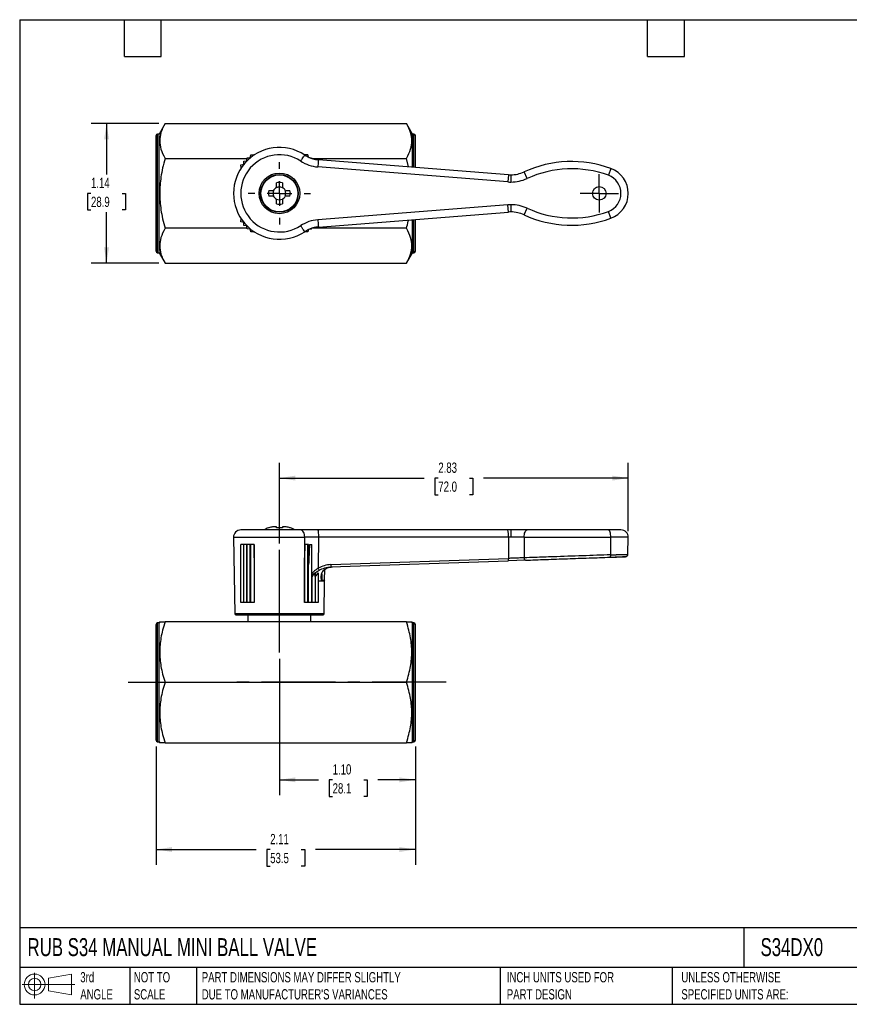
# Model space of a CAD drawing. Header units: inches. Extents: x 0.2 to 10.8, y 0.2 to 8.2.
# Tile 1 of 3: x 0.2 to 7, y 0.2 to 8.2. Entities that reach past the tile are written whole.
import ezdxf

# ---------------------------------------------------------------- set-up
doc = ezdxf.new("R2010")
doc.units = ezdxf.units.IN
doc.header["$MEASUREMENT"] = 0
doc.linetypes.add('SLD-Center', pattern=[0.75, 0.6, -0.05, 0.05, -0.05])
doc.linetypes.add('SLD-Solid', pattern=[0])
doc.layers.add('CENTER', color=40, linetype='SLD-Center')
doc.layers.add('SLD-DEFPOINTS', color=7, linetype='Continuous')
doc.layers.add('DIMENSIONS', color=140, linetype='SLD-Solid', lineweight=25)
doc.layers.add('TEXT', color=140, linetype='SLD-Solid', lineweight=25)
doc.styles.add('SLDTEXTSTYLE0', font='TXT', dxfattribs={"width": 0.7})
doc.dimstyles.new('SLDDIMSTYLE0', dxfattribs={"dimtxt": 0.084961, "dimasz": 0.13, "dimexe": 0, "dimexo": 0.0625, "dimgap": 0.02124, "dimtad": 0, "dimtih": 1, "dimtoh": 1, "dimrnd": 1e-09, "dimzin": 12, "dimdsep": 46, "dimtxsty": 'SLDTEXTSTYLE0', "dimsah": 1, "dimcen": 0.09, "dimadec": 0, "dimazin": 3, "dimtfac": 1, "dimtofl": 0, "dimtmove": 0, "dimatfit": 3, "dimfxl": 0, "dimfrac": 2, "dimtolj": 1, "dimtzin": 12, "dimarcsym": 0})
doc.dimstyles.new('SLDDIMSTYLE1', dxfattribs={"dimtxt": 0.084961, "dimasz": 0.13, "dimexe": 0, "dimexo": 0.0625, "dimgap": 0.02124, "dimtad": 0, "dimtih": 1, "dimtoh": 1, "dimrnd": 1e-09, "dimzin": 4, "dimdsep": 46, "dimtxsty": 'SLDTEXTSTYLE0', "dimsah": 1, "dimcen": 0.09, "dimadec": 0, "dimazin": 1, "dimtfac": 1, "dimtofl": 0, "dimtmove": 0, "dimatfit": 3, "dimfxl": 0, "dimfrac": 2, "dimtolj": 1, "dimtzin": 12, "dimarcsym": 0})

# ---------------------------------------------------------------- blocks, each defined once
blk = doc.blocks.new('Block11')
at = {"color": 7, "linetype": 'SLD-Solid', "lineweight": 18}
for p, q in [((0.1019, 0.2091), (0.1019, 0)), ((0.2157, 0.1641), (0.4006, 0.1981)), ((0.2157, 0.0628), (0.2157, 0.1641)), ((0.4006, 0.1981), (0.4006, 0.0288)), ((0, 0.1135), (0.4281, 0.1135)), ((0.2157, 0.0628), (0.4006, 0.0288))]:
    blk.add_line(p, q, dxfattribs=at)
for radius in [0.0846, 0.0506]:
    blk.add_circle((0.1019, 0.1135), radius, dxfattribs=at)
blk = doc.blocks.new('Block12')
at = {"layer": 'SLD-DEFPOINTS'}
blk.add_blockref('Block11', (0, 0), dxfattribs=at)
blk = doc.blocks.new('_D')
at = {"layer": 'DIMENSIONS'}
for p, q in [((1.3579, 2.3457), (1.3579, 1.3829)), ((3.4642, 2.3457), (3.4642, 1.3829)), ((1.3579, 1.5079), (2.1697, 1.5079)), ((2.2849, 1.5079), (2.2563, 1.5079)), ((2.2563, 1.5079), (2.2563, 1.3728)), ((2.5373, 1.5079), (2.5659, 1.5079)), ((2.5659, 1.5079), (2.5659, 1.3728)), ((3.4642, 1.5079), (2.6524, 1.5079)), ((2.2563, 1.3728), (2.2849, 1.3728)), ((2.5659, 1.3728), (2.5373, 1.3728))]:
    blk.add_line(p, q, dxfattribs=at)
for points in [[(1.3579, 1.5079), (1.4879, 1.4879), (1.4879, 1.5279)], [(3.4642, 1.5079), (3.3342, 1.5279), (3.3342, 1.4879)]]:
    blk.add_solid(points, dxfattribs=at)
at = {"layer": 'DIMENSIONS', "char_height": 0.08333, "attachment_point": 1, "style": 'SLDTEXTSTYLE0'}
for s, insert in [('2.11', (2.2849, 1.6343)), ('53.5', (2.2849, 1.4802))]:
    blk.add_mtext(s, dxfattribs=dict(at, insert=insert))
blk = doc.blocks.new('_D_1')
at = {"layer": 'DIMENSIONS'}
for p, q in [((2.3599, 3.0583), (2.3599, 1.9489)), ((3.4642, 2.3457), (3.4642, 1.9489)), ((2.3599, 2.0739), (2.677, 2.0739)), ((2.7921, 2.0739), (2.7636, 2.0739)), ((2.7636, 2.0739), (2.7636, 1.9389)), ((3.0446, 2.0739), (3.0731, 2.0739)), ((3.0731, 2.0739), (3.0731, 1.9389)), ((3.4642, 2.0739), (3.1597, 2.0739)), ((2.7636, 1.9389), (2.7921, 1.9389)), ((3.0731, 1.9389), (3.0446, 1.9389))]:
    blk.add_line(p, q, dxfattribs=at)
for points in [[(2.3599, 2.0739), (2.4899, 2.0539), (2.4899, 2.0939)], [(3.4642, 2.0739), (3.3342, 2.0939), (3.3342, 2.0539)]]:
    blk.add_solid(points, dxfattribs=at)
at = {"layer": 'DIMENSIONS', "char_height": 0.08333, "attachment_point": 1, "style": 'SLDTEXTSTYLE0'}
for s, insert in [('1.10', (2.7921, 2.2004)), ('28.1', (2.7921, 2.0463))]:
    blk.add_mtext(s, dxfattribs=dict(at, insert=insert))
blk = doc.blocks.new('_D_2')
at = {"layer": 'DIMENSIONS'}
for p, q in [((2.3599, 3.9929), (2.3599, 4.6504)), ((5.1935, 4.0942), (5.1935, 4.6504)), ((2.3599, 4.5254), (3.5354, 4.5254)), ((3.6505, 4.5254), (3.6219, 4.5254)), ((3.6219, 4.5254), (3.6219, 4.3903)), ((3.9029, 4.5254), (3.9315, 4.5254)), ((3.9315, 4.5254), (3.9315, 4.3903)), ((5.1935, 4.5254), (4.018, 4.5254)), ((3.6219, 4.3903), (3.6505, 4.3903)), ((3.9315, 4.3903), (3.9029, 4.3903))]:
    blk.add_line(p, q, dxfattribs=at)
for points in [[(2.3599, 4.5254), (2.4899, 4.5054), (2.4899, 4.5454)], [(5.1935, 4.5254), (5.0635, 4.5454), (5.0635, 4.5054)]]:
    blk.add_solid(points, dxfattribs=at)
at = {"layer": 'DIMENSIONS', "char_height": 0.08333, "attachment_point": 1, "style": 'SLDTEXTSTYLE0'}
for s, insert in [('2.83', (3.6505, 4.6518)), ('72.0', (3.6505, 4.4978))]:
    blk.add_mtext(s, dxfattribs=dict(at, insert=insert))
blk = doc.blocks.new('_D_6')
at = {"layer": 'DIMENSIONS'}
for p, q in [((1.3812, 7.4072), (0.8305, 7.4072)), ((0.9555, 7.4072), (0.9555, 6.993)), ((0.8292, 6.8389), (0.8007, 6.8389)), ((0.8007, 6.8389), (0.8007, 6.7039)), ((1.0817, 6.8389), (1.1102, 6.8389)), ((1.1102, 6.8389), (1.1102, 6.7039)), ((0.8007, 6.7039), (0.8292, 6.7039)), ((0.9555, 6.2706), (0.9555, 6.6849)), ((1.1102, 6.7039), (1.0817, 6.7039)), ((1.3812, 6.2706), (0.8305, 6.2706))]:
    blk.add_line(p, q, dxfattribs=at)
for points in [[(0.9555, 7.4072), (0.9355, 7.2772), (0.9755, 7.2772)], [(0.9555, 6.2706), (0.9755, 6.4006), (0.9355, 6.4006)]]:
    blk.add_solid(points, dxfattribs=at)
at = {"layer": 'DIMENSIONS', "char_height": 0.08333, "attachment_point": 1, "style": 'SLDTEXTSTYLE0'}
for s, insert in [('1.14', (0.8292, 6.9653)), ('28.9', (0.8292, 6.8113))]:
    blk.add_mtext(s, dxfattribs=dict(at, insert=insert))
blk = doc.blocks.new('SW_CENTERMARKSYMBOL_1')
at = {"layer": 'CENTER', "color": 0}
for p, q in [((0, 0.2), (0, 0.2535)), ((0, 0), (0, 0.1)), ((-0.2, 0), (-0.2535, 0)), ((0, 0), (-0.1, 0)), ((0, 0), (0, -0.1)), ((0, 0), (0.1, 0)), ((0.2, 0), (0.2535, 0)), ((0, -0.2), (0, -0.2535))]:
    blk.add_line(p, q, dxfattribs=at)
blk = doc.blocks.new('SW_CENTERMARKSYMBOL_2')
at = {"layer": 'CENTER', "color": 0}
for p, q in [((0, 0.1), (0, 0.1551)), ((0, 0), (0, 0.1)), ((-0.1, 0), (-0.1551, 0)), ((0, 0), (-0.1, 0)), ((0, 0), (0, -0.1)), ((0, 0), (0.1, 0)), ((0.1, 0), (0.1551, 0)), ((0, -0.1), (0, -0.1551))]:
    blk.add_line(p, q, dxfattribs=at)

msp = doc.modelspace()

# ---------------------------------------------------------------- linework, layer by layer
for p, q in [((1.4312, 7.4072), (1.3816, 7.3212)), ((1.4312, 7.4072), (3.391, 7.4072)), ((3.4406, 7.3212), (3.391, 7.4072)), ((1.3579, 6.3684), (1.3579, 7.3094)), ((1.3816, 7.3212), (1.3697, 7.3212)), ((1.3697, 6.3566), (1.3697, 7.3212)), ((1.3816, 6.3566), (1.3816, 7.3212)), ((3.4524, 7.3212), (3.4406, 7.3212)), ((3.4406, 7.052), (3.4406, 7.3212)), ((3.4524, 7.0511), (3.4524, 7.3212)), ((3.4642, 7.0502), (3.4642, 7.3094)), ((1.4312, 7.123), (2.0979, 7.123)), ((2.0954, 7.1034), (2.0985, 7.128)), ((2.0985, 7.128), (2.1233, 7.1285)), ((2.1233, 7.1285), (2.1287, 7.1527)), ((2.1287, 7.1527), (2.1535, 7.1508)), ((2.1535, 7.1508), (2.1541, 7.1499)), ((2.5911, 7.1527), (2.5663, 7.1508)), ((2.5954, 7.1337), (2.5911, 7.1527)), ((2.6085, 7.1283), (2.6213, 7.128)), ((2.6213, 7.128), (2.6221, 7.1219)), ((2.6219, 7.123), (3.391, 7.123)), ((3.4088, 7.0545), (3.391, 7.123)), ((2.0461, 7.0701), (2.0703, 7.0755)), ((2.048, 7.0453), (2.0461, 7.0701)), ((2.0489, 7.0448), (2.048, 7.0453)), ((2.0703, 7.0755), (2.0708, 7.1003)), ((2.0708, 7.1003), (2.0954, 7.1034)), ((4.2155, 6.9318), (2.6718, 7.0533)), ((4.2202, 6.9907), (2.6765, 7.1122)), ((5.0524, 7.041), (5.032, 6.9855)), ((4.2202, 6.9907), (4.2155, 6.9318)), ((4.2403, 6.9899), (4.2403, 6.9308)), ((4.3723, 6.9597), (4.3476, 7.0133)), ((2.3363, 6.894), (2.3363, 6.9243)), ((2.3835, 6.9243), (2.3835, 6.894)), ((2.2745, 6.8625), (2.3048, 6.8625)), ((2.3048, 6.8153), (2.2745, 6.8153)), ((2.415, 6.8625), (2.4453, 6.8625)), ((2.4453, 6.8153), (2.415, 6.8153)), ((2.3363, 6.7535), (2.3363, 6.7838)), ((2.3835, 6.7838), (2.3835, 6.7535)), ((4.2155, 6.746), (2.6718, 6.6245)), ((4.2202, 6.6871), (4.2155, 6.746)), ((4.2403, 6.747), (4.2403, 6.6879)), ((2.6765, 6.5656), (4.2202, 6.6871)), ((4.2202, 6.6871), (4.2202, 6.6871)), ((4.3477, 6.6644), (4.3724, 6.7181)), ((5.0522, 6.6364), (5.0318, 6.6918)), ((2.0461, 6.6077), (2.048, 6.6325)), ((2.0703, 6.6023), (2.0461, 6.6077)), ((2.048, 6.6325), (2.0489, 6.633)), ((2.0708, 6.5775), (2.0703, 6.6023)), ((2.0954, 6.5744), (2.0708, 6.5775)), ((2.0985, 6.5498), (2.0954, 6.5744)), ((3.4406, 6.3566), (3.4406, 6.6258)), ((3.4524, 6.3566), (3.4524, 6.6267)), ((3.4642, 6.3684), (3.4642, 6.6276)), ((2.0979, 6.5548), (1.4312, 6.5548)), ((2.1233, 6.5493), (2.0985, 6.5498)), ((2.1287, 6.5251), (2.1233, 6.5493)), ((2.1535, 6.527), (2.1287, 6.5251)), ((2.1541, 6.5279), (2.1535, 6.527)), ((2.5911, 6.5251), (2.5663, 6.527)), ((2.5954, 6.5441), (2.5911, 6.5251)), ((2.6085, 6.5495), (2.6213, 6.5498)), ((2.6213, 6.5498), (2.6221, 6.5559)), ((3.391, 6.5548), (2.6219, 6.5548)), ((1.3697, 6.3566), (1.3816, 6.3566)), ((1.3816, 6.3566), (1.4312, 6.2706)), ((3.391, 6.2706), (3.4406, 6.3566)), ((3.4406, 6.3566), (3.4524, 6.3566)), ((1.4312, 6.2706), (3.391, 6.2706)), ((2.5326, 4.1043), (2.046, 4.1043)), ((2.2745, 4.121), (2.2713, 4.121)), ((2.3352, 4.1306), (2.3128, 4.1306)), ((2.3363, 4.121), (2.3363, 4.1291)), ((2.3835, 4.121), (2.3363, 4.121)), ((2.3835, 4.1291), (2.3835, 4.121)), ((2.407, 4.1306), (2.3846, 4.1306)), ((2.4485, 4.121), (2.4453, 4.121)), ((2.6718, 4.1043), (2.5326, 4.1043)), ((4.2155, 4.1043), (2.6718, 4.1043)), ((4.2403, 4.1043), (4.2155, 4.1043)), ((4.2403, 4.1043), (4.2403, 4.0453)), ((4.3724, 4.1043), (4.2403, 4.1043)), ((5.0318, 4.1043), (4.3724, 4.1043)), ((5.1345, 4.1043), (5.0318, 4.1043)), ((1.9869, 4.0442), (1.9978, 3.4231)), ((1.9869, 4.0442), (2.5651, 4.0442)), ((2.5624, 3.682), (2.5651, 4.0442)), ((2.6765, 4.0442), (2.675, 3.7926)), ((4.2202, 4.0442), (2.6765, 4.0442)), ((4.2202, 4.0442), (4.2199, 3.873)), ((4.2403, 4.0453), (4.2202, 4.0453)), ((4.3477, 4.0442), (4.2202, 4.0442)), ((4.3477, 4.0442), (4.3489, 3.8779)), ((4.3477, 4.0442), (5.0522, 4.0442)), ((5.0513, 3.9019), (5.0522, 4.0442)), ((5.1935, 4.0442), (5.0522, 4.0442)), ((5.1911, 3.9063), (5.1935, 4.0442)), ((2.0461, 3.5138), (2.0461, 3.9862)), ((2.0703, 3.9862), (2.0461, 3.9862)), ((2.0703, 3.5138), (2.0703, 3.9862)), ((2.0708, 3.9862), (2.0703, 3.9862)), ((2.0708, 3.5138), (2.0708, 3.9862)), ((2.0954, 3.9862), (2.0708, 3.9862)), ((2.0954, 3.5138), (2.0954, 3.9862)), ((2.0985, 3.9862), (2.0954, 3.9862)), ((2.0985, 3.5138), (2.0985, 3.9862)), ((2.1233, 3.9862), (2.0985, 3.9862)), ((2.1233, 3.5138), (2.1233, 3.9862)), ((2.1287, 3.9862), (2.1233, 3.9862)), ((2.1287, 3.5138), (2.1287, 3.9862)), ((2.1535, 3.9862), (2.1287, 3.9862)), ((2.1535, 3.9862), (2.1535, 3.5138)), ((2.1546, 3.9862), (2.1535, 3.9862)), ((2.1556, 3.8788), (2.1546, 3.9862)), ((2.5652, 3.9862), (2.5642, 3.8788)), ((2.5663, 3.9862), (2.5652, 3.9862)), ((2.5663, 3.5138), (2.5663, 3.9862)), ((2.5911, 3.9862), (2.5663, 3.9862)), ((2.5911, 3.5138), (2.5911, 3.9862)), ((2.5957, 3.9862), (2.5911, 3.9862)), ((2.6044, 3.9862), (2.6213, 3.9862)), ((2.6213, 3.9862), (2.6213, 3.5138)), ((2.6213, 3.9862), (2.6221, 3.9862)), ((2.1556, 3.8788), (2.1556, 3.5138)), ((2.5642, 3.5138), (2.5642, 3.8788)), ((2.776, 3.8033), (4.2191, 3.8537)), ((2.7768, 3.8227), (4.2199, 3.873)), ((4.3578, 3.8586), (4.2191, 3.8537)), ((5.0452, 3.8826), (5.0465, 3.8833)), ((2.5965, 3.5138), (2.5965, 3.8221)), ((2.727, 3.6963), (2.7285, 3.7845)), ((2.769, 3.8015), (2.7591, 3.7991)), ((2.764, 3.8025), (2.7763, 3.8037)), ((2.7646, 3.8022), (2.776, 3.8033)), ((2.7762, 3.804), (2.776, 3.8033)), ((2.5642, 3.6842), (2.5624, 3.682)), ((2.5624, 3.682), (2.5642, 3.6837)), ((2.5624, 3.682), (2.5642, 3.6821)), ((2.6244, 3.7236), (2.6244, 3.5138)), ((2.649, 3.7533), (2.649, 3.5138)), ((2.6495, 3.7247), (2.6495, 3.5138)), ((2.6737, 3.7544), (2.6737, 3.5138)), ((2.7042, 3.7487), (2.7033, 3.6952)), ((2.722, 3.4231), (2.7267, 3.6896)), ((2.7267, 3.6896), (2.7276, 3.6962)), ((2.0703, 3.5138), (2.0461, 3.5138)), ((2.0708, 3.5138), (2.0703, 3.5138)), ((2.0954, 3.5138), (2.0708, 3.5138)), ((2.0985, 3.5138), (2.0954, 3.5138)), ((2.1233, 3.5138), (2.0985, 3.5138)), ((2.1287, 3.5138), (2.1233, 3.5138)), ((2.1535, 3.5138), (2.1287, 3.5138)), ((2.1556, 3.5138), (2.1535, 3.5138)), ((2.5663, 3.5138), (2.5642, 3.5138)), ((2.5911, 3.5138), (2.5663, 3.5138)), ((2.5965, 3.5138), (2.5911, 3.5138)), ((2.6213, 3.5138), (2.5965, 3.5138)), ((2.6244, 3.5138), (2.6213, 3.5138)), ((2.649, 3.5138), (2.6244, 3.5138)), ((2.6495, 3.5138), (2.649, 3.5138)), ((2.6737, 3.5138), (2.6495, 3.5138)), ((2.3599, 3.4231), (1.9978, 3.4231)), ((2.0057, 3.4153), (2.3599, 3.4153)), ((2.104, 3.4153), (2.104, 3.3583)), ((2.722, 3.4231), (2.3599, 3.4231)), ((2.3599, 3.4153), (2.7142, 3.4153)), ((2.6158, 3.3583), (2.6158, 3.4153)), ((1.3579, 2.3957), (1.3579, 3.3366)), ((1.3816, 3.3484), (1.3697, 3.3484)), ((1.3697, 2.3838), (1.3697, 3.3484)), ((1.3872, 3.3583), (1.3816, 3.3484)), ((1.3816, 2.3838), (1.3816, 3.3484)), ((3.391, 3.3583), (1.4312, 3.3583)), ((3.4406, 3.3484), (3.4349, 3.3583)), ((3.4524, 3.3484), (3.4406, 3.3484)), ((3.4406, 2.3838), (3.4406, 3.3484)), ((3.4524, 2.3838), (3.4524, 3.3484)), ((3.4642, 2.3957), (3.4642, 3.3366)), ((1.4312, 2.8661), (3.391, 2.8661)), ((1.3697, 2.3838), (1.3816, 2.3838)), ((1.3816, 2.3838), (1.3872, 2.374)), ((1.4312, 2.374), (3.391, 2.374)), ((3.4349, 2.374), (3.4406, 2.3838)), ((3.4406, 2.3838), (3.4524, 2.3838))]:
    msp.add_line(p, q)
at = {"flags": 128}
for points in [[(4.3477, 4.0453), (4.3482, 4.0568), (4.3496, 4.0679), (4.3519, 4.0781), (4.3549, 4.087), (4.3587, 4.0944), (4.3629, 4.0998), (4.3676, 4.1032), (4.3724, 4.1043)], [(5.0522, 4.0453), (5.0518, 4.0568), (5.0506, 4.0679), (5.0487, 4.0781), (5.0462, 4.087), (5.0431, 4.0944), (5.0396, 4.0998), (5.0358, 4.1032), (5.0318, 4.1043)], [(2.5965, 3.8221), (2.5961, 3.914), (2.5957, 3.9862)], [(2.6227, 3.7506), (2.6223, 3.8825), (2.6221, 3.9862)]]:
    msp.add_lwpolyline(points, dxfattribs=at)
for centre, radius in [((2.3599, 6.8389), 0.1654), ((2.3599, 6.8389), 0.1535), ((2.3599, 6.8389), 0.15), ((4.9583, 6.8389), 0.0551)]:
    msp.add_circle(centre, radius)
for centre, radius, start, end in [((1.3697, 7.3094), 0.0118, 90, 180), ((3.4524, 7.3094), 0.0118, 0, 90), ((2.3599, 6.8389), 0.373, 56.62637, 303.37363), ((2.3599, 6.8389), 0.3139, 56.62637, 303.37363), ((2.695, 7.3476), 0.2952, 236.6263, 265.50007), ((4.7335, 6.1736), 0.9241, 69.8119, 114.67756), ((4.978, 6.8387), 0.2155, 0, 69.8119), ((4.2403, 7.2468), 0.2569, 265.5, 270), ((4.2403, 7.2468), 0.257, 270, 294.67756), ((4.7335, 6.1736), 0.8651, 69.8119, 114.67756), ((4.978, 6.8387), 0.1564, 290.11969, 69.8119), ((2.3599, 6.8389), 0.0531, 117.64994, 152.35006), ((2.3599, 6.8389), 0.0886, 74.53399, 105.46601), ((2.3599, 6.8389), 0.0516, 62.78152, 117.21848), ((2.3599, 6.8389), 0.0531, 27.64994, 62.35006), ((4.2403, 7.2468), 0.316, 265.5, 270), ((4.2403, 7.2468), 0.316, 270, 294.67756), ((2.3599, 6.8389), 0.0886, 164.53399, 195.46601), ((2.3599, 6.8389), 0.0516, 152.78152, 207.21848), ((2.3599, 6.8389), 0.0531, 207.64994, 242.35006), ((2.3599, 6.8389), 0.0531, 297.64994, 332.35006), ((2.3599, 6.8389), 0.0516, 332.78152, 27.21848), ((2.3599, 6.8389), 0.0886, 344.53399, 15.46601), ((4.978, 6.8387), 0.2155, 290.12679, 0), ((2.3599, 6.8389), 0.0516, 242.78152, 297.21848), ((2.3599, 6.8389), 0.0886, 254.53399, 285.46601), ((4.2403, 6.431), 0.316, 90, 94.5), ((4.2403, 6.431), 0.316, 65.29752, 90), ((4.2403, 6.431), 0.2569, 90, 94.5), ((4.2403, 6.431), 0.2569, 65.29752, 90), ((4.7339, 7.504), 0.9241, 245.29752, 290.14288), ((4.7339, 7.504), 0.8651, 245.29752, 290.14279), ((2.695, 6.3302), 0.2952, 94.49993, 123.3737), ((1.3697, 6.3684), 0.0118, 180, 270), ((3.4524, 6.3684), 0.0118, 270, 0), ((2.046, 4.0453), 0.0591, 90, 181), ((2.3599, 3.8627), 0.2731, 108.92464, 117.78726), ((2.3599, 3.8627), 0.2721, 101.68675, 108.28572), ((2.3599, 3.8627), 0.2721, 71.71428, 78.31325), ((2.3599, 3.8627), 0.2731, 62.21274, 71.07536), ((4.0285, 4.0599), 0.1922, 355.62185, 13.35052), ((5.1345, 4.0453), 0.0591, 359, 90), ((3.4676, 4.0453), 0.7526, 359.92154, 0), ((2.0057, 3.4232), 0.00787, 181, 270), ((2.7142, 3.4232), 0.00787, 270, 359), ((1.3697, 3.3366), 0.0118, 90, 180), ((3.4524, 3.3366), 0.0118, 0, 90), ((1.3697, 2.3957), 0.0118, 180, 270), ((3.4524, 2.3957), 0.0118, 270, 0)]:
    msp.add_arc(centre, radius, start, end)
for centre, ratio, start_param, end_param in [((4.3724, 4.0453), 0.417908, 1.570796, 1.58825), ((5.0318, 4.0453), 0.344366, 4.694936, 4.712389)]:
    msp.add_ellipse(centre, major_axis=(0, 0.0591), ratio=ratio, start_param=start_param, end_param=end_param)
for points, knots in [([(1.4312, 7.4072), (1.4154, 7.3798), (1.4047, 7.3554), (1.3906, 7.309), (1.3872, 7.2871), (1.3872, 7.2431), (1.3906, 7.2212), (1.4047, 7.1748), (1.4154, 7.1504), (1.4312, 7.123)], [0, 0, 0, 0, 0.25, 0.25, 0.5, 0.5, 0.75, 0.75, 1, 1, 1, 1]), ([(3.391, 7.123), (3.4068, 7.1504), (3.4175, 7.1748), (3.4316, 7.2212), (3.4349, 7.2431), (3.4349, 7.2871), (3.4316, 7.309), (3.4175, 7.3554), (3.4068, 7.3798), (3.391, 7.4072)], [0, 0, 0, 0, 0.25, 0.25, 0.5, 0.5, 0.75, 0.75, 1, 1, 1, 1]), ([(1.4312, 7.123), (1.4154, 7.0684), (1.4047, 7.0196), (1.3906, 6.9268), (1.3872, 6.8829), (1.3872, 6.8389)], [0, 0, 0, 0, 0.5, 0.5, 1, 1, 1, 1]), ([(2.5326, 7.1011), (2.5368, 7.1075), (2.5411, 7.114), (2.549, 7.1259), (2.5526, 7.1314), (2.5586, 7.1405), (2.561, 7.1442), (2.5642, 7.1491), (2.5651, 7.1504), (2.5651, 7.1504)], [0, 0, 0, 0, 0.25, 0.25, 0.5, 0.5, 0.75, 0.75, 1, 1, 1, 1]), ([(2.5651, 7.1504), (2.5679, 7.1486), (2.5734, 7.145), (2.582, 7.1401), (2.5909, 7.1355), (2.5998, 7.1314), (2.609, 7.1276), (2.6183, 7.1241), (2.6278, 7.1211), (2.6373, 7.1185), (2.647, 7.1163), (2.6568, 7.1145), (2.6666, 7.113), (2.6732, 7.1124), (2.6765, 7.1121)], [0, 0, 0, 0, 0.083333, 0.166667, 0.25, 0.333333, 0.416666, 0.499999, 0.583332, 0.666665, 0.749998, 0.833332, 0.916666, 1, 1, 1, 1]), ([(2.6765, 7.1121), (2.6765, 7.1123), (2.6764, 7.1109), (2.6759, 7.1051), (2.6756, 7.1007), (2.6747, 7.0898), (2.6742, 7.0832), (2.6731, 7.0689), (2.6724, 7.0611), (2.6718, 7.0533)], [0, 0, 0, 0, 0.25, 0.25, 0.5, 0.5, 0.75, 0.75, 1, 1, 1, 1]), ([(1.3872, 6.8389), (1.3872, 6.7949), (1.3906, 6.751), (1.4047, 6.6582), (1.4154, 6.6095), (1.4312, 6.5548)], [0, 0, 0, 0, 0.5, 0.5, 1, 1, 1, 1]), ([(2.5651, 6.5274), (2.5651, 6.5274), (2.5642, 6.5287), (2.561, 6.5337), (2.5586, 6.5373), (2.5526, 6.5464), (2.549, 6.5519), (2.5411, 6.5638), (2.5368, 6.5703), (2.5326, 6.5767)], [0, 0, 0, 0, 0.25, 0.25, 0.5, 0.5, 0.75, 0.75, 1, 1, 1, 1]), ([(2.6765, 6.5657), (2.6732, 6.5654), (2.6666, 6.5648), (2.6568, 6.5633), (2.647, 6.5615), (2.6373, 6.5593), (2.6278, 6.5567), (2.6183, 6.5537), (2.609, 6.5503), (2.5998, 6.5464), (2.5909, 6.5423), (2.582, 6.5377), (2.5734, 6.5328), (2.5679, 6.5292), (2.5651, 6.5274)], [0, 0, 0, 0, 0.083334, 0.166668, 0.250002, 0.333335, 0.416668, 0.500001, 0.583334, 0.666667, 0.75, 0.833333, 0.916667, 1, 1, 1, 1]), ([(2.6718, 6.6245), (2.6724, 6.6167), (2.6731, 6.6089), (2.6742, 6.5946), (2.6747, 6.588), (2.6756, 6.5771), (2.6759, 6.5727), (2.6764, 6.567), (2.6765, 6.5655), (2.6765, 6.5657)], [0, 0, 0, 0, 0.25, 0.25, 0.5, 0.5, 0.75, 0.75, 1, 1, 1, 1]), ([(3.391, 6.5548), (3.3966, 6.5743), (3.4031, 6.597), (3.408, 6.6201), (3.4087, 6.6233)], [0, 0, 0, 0, 0.861734, 1, 1, 1, 1]), ([(1.4312, 6.5548), (1.4154, 6.5274), (1.4047, 6.503), (1.3906, 6.4566), (1.3872, 6.4347), (1.3872, 6.3907), (1.3906, 6.3688), (1.4047, 6.3224), (1.4154, 6.298), (1.4312, 6.2706)], [0, 0, 0, 0, 0.25, 0.25, 0.5, 0.5, 0.75, 0.75, 1, 1, 1, 1]), ([(3.391, 6.2706), (3.4068, 6.298), (3.4175, 6.3224), (3.4316, 6.3688), (3.4349, 6.3907), (3.4349, 6.4347), (3.4316, 6.4566), (3.4175, 6.503), (3.4068, 6.5274), (3.391, 6.5548)], [0, 0, 0, 0, 0.25, 0.25, 0.5, 0.5, 0.75, 0.75, 1, 1, 1, 1]), ([(2.5651, 4.0453), (2.5651, 4.053), (2.5642, 4.0607), (2.561, 4.075), (2.5586, 4.0816), (2.5526, 4.0925), (2.549, 4.0969), (2.5411, 4.1028), (2.5368, 4.1043), (2.5326, 4.1043)], [0, 0, 0, 0, 0.25, 0.25, 0.5, 0.5, 0.75, 0.75, 1, 1, 1, 1]), ([(2.6718, 4.1043), (2.6724, 4.1043), (2.6731, 4.1027), (2.6742, 4.0967), (2.6747, 4.0922), (2.6756, 4.0811), (2.6759, 4.0744), (2.6764, 4.0599), (2.6765, 4.052), (2.6765, 4.0442)], [0, 0, 0, 0, 0.25, 0.25, 0.5, 0.5, 0.75, 0.75, 1, 1, 1, 1]), ([(2.6765, 4.0442), (2.6732, 4.0442), (2.6666, 4.0442), (2.6568, 4.0442), (2.647, 4.0442), (2.6373, 4.0442), (2.6278, 4.0442), (2.6183, 4.0442), (2.609, 4.0442), (2.5998, 4.0442), (2.5909, 4.0442), (2.582, 4.0442), (2.5734, 4.0442), (2.5679, 4.0442), (2.5651, 4.0442)], [0, 0, 0, 0, 0.083334, 0.166668, 0.250002, 0.333335, 0.416668, 0.500001, 0.583334, 0.666667, 0.75, 0.833333, 0.916667, 1, 1, 1, 1]), ([(2.6044, 3.9862), (2.603, 3.9589), (2.6017, 3.9315), (2.5991, 3.8768), (2.5978, 3.8495), (2.5965, 3.8221)], [0.0000013, 0.0000013, 0.0000013, 0.0000013, 0.208508, 0.208508, 0.4170503, 0.4170503, 0.4170503, 0.4170503]), ([(4.2191, 3.8537), (4.2195, 3.8537), (4.2198, 3.8558), (4.2201, 3.8629), (4.2201, 3.868), (4.2199, 3.873)], [0, 0, 0, 0, 0.5, 0.5, 1, 1, 1, 1]), ([(4.3489, 3.8779), (4.3374, 3.8775), (4.3256, 3.877), (4.2984, 3.876), (4.283, 3.8754), (4.2578, 3.8745), (4.248, 3.8741), (4.2321, 3.8735), (4.226, 3.8733), (4.2199, 3.873)], [0, 0, 0, 0, 0.2589651, 0.2589651, 0.5789651, 0.5789651, 0.7789651, 0.7789651, 0.9039651, 0.9039651, 0.9039651, 0.9039651]), ([(5.0513, 3.9019), (4.9776, 3.8994), (4.9005, 3.8967), (4.7424, 3.8913), (4.6615, 3.8886), (4.5327, 3.8842), (4.4838, 3.8825), (4.4066, 3.8799), (4.3774, 3.8789), (4.3489, 3.8779)], [0, 0, 0, 0, 0.3124258, 0.3124258, 0.6324258, 0.6324258, 0.8324258, 0.8324258, 0.9574258, 0.9574258, 0.9574258, 0.9574258]), ([(4.3578, 3.8586), (4.3557, 3.8585), (4.3513, 3.8626), (4.3491, 3.8727), (4.3489, 3.8779)], [0, 0, 0, 0, 0.500012, 1.000012, 1.000012, 1.000012, 1.000012]), ([(4.3578, 3.8586), (4.4113, 3.8604), (4.4671, 3.8624), (4.5815, 3.8664), (4.64, 3.8684), (4.7576, 3.8725), (4.8166, 3.8746), (4.9328, 3.8786), (4.99, 3.8806), (5.0452, 3.8826)], [0, 0, 0, 0, 0.25, 0.25, 0.5, 0.5, 0.75, 0.75, 1, 1, 1, 1]), ([(5.0452, 3.8826), (5.0573, 3.883), (5.0813, 3.8838), (5.1125, 3.8849), (5.1382, 3.8858), (5.1577, 3.8865), (5.1687, 3.8869), (5.1732, 3.887), (5.1719, 3.887), (5.1719, 3.887)], [0, 0, 0, 0, 0.166614, 0.333197, 0.499768, 0.666303, 0.832732, 0.999233, 1, 1, 1, 1]), ([(5.0464, 3.883), (5.0558, 3.8833), (5.0744, 3.8841), (5.0999, 3.885), (5.1227, 3.886), (5.1423, 3.8868), (5.1582, 3.8874), (5.1698, 3.888), (5.1773, 3.8884), (5.1785, 3.8886), (5.1791, 3.8886)], [0, 0, 0, 0, 0.124099, 0.248467, 0.373086, 0.497978, 0.623123, 0.74847, 0.874076, 1, 1, 1, 1]), ([(5.0465, 3.8833), (5.0469, 3.8835), (5.0482, 3.8841), (5.0499, 3.888), (5.0512, 3.8943), (5.0513, 3.8994), (5.0513, 3.9019)], [0, 0, 0, 0, 0.143079, 0.428594, 0.71411, 1, 1, 1, 1]), ([(5.0513, 3.9019), (5.0542, 3.902), (5.0598, 3.9022), (5.068, 3.9024), (5.076, 3.9027), (5.0837, 3.9029), (5.091, 3.9031), (5.0981, 3.9034), (5.1049, 3.9036), (5.1114, 3.9038), (5.1176, 3.904), (5.1235, 3.9042), (5.129, 3.9044), (5.1343, 3.9045), (5.1394, 3.9047), (5.1441, 3.9048), (5.1485, 3.905), (5.1642, 3.9055), (5.1845, 3.9061), (5.1911, 3.9063), (5.1911, 3.9063), (5.1911, 3.9063)], [0, 0, 0, 0, 0.035218, 0.069916, 0.104094, 0.13775, 0.170887, 0.203502, 0.235597, 0.267171, 0.298225, 0.328757, 0.358769, 0.38826, 0.417231, 0.44568, 0.473609, 0.501017, 0.754266, 0.999555, 1, 1, 1, 1]), ([(5.1792, 3.8887), (5.1808, 3.8896), (5.1841, 3.8913), (5.1878, 3.8956), (5.1903, 3.9007), (5.1907, 3.9045), (5.1909, 3.9063)], [0, 0, 0, 0, 0.249963, 0.499517, 0.749771, 1, 1, 1, 1]), ([(2.675, 3.7926), (2.6694, 3.789), (2.6638, 3.7852), (2.6498, 3.7748), (2.6415, 3.7679), (2.6299, 3.7574), (2.6262, 3.754), (2.6227, 3.7506)], [0.5822387, 0.5822387, 0.5822387, 0.5822387, 0.7072387, 0.7072387, 0.9072387, 0.9072387, 1, 1, 1, 1]), ([(2.6232, 3.7366), (2.6289, 3.7411), (2.6347, 3.7456), (2.6489, 3.7561), (2.6575, 3.762), (2.6718, 3.771), (2.6774, 3.7743), (2.6831, 3.7774)], [0.5345772, 0.5345772, 0.5345772, 0.5345772, 0.675, 0.675, 0.875, 0.875, 1, 1, 1, 1]), ([(2.7768, 3.8227), (2.759, 3.822), (2.7412, 3.819), (2.707, 3.8089), (2.6904, 3.8017), (2.675, 3.7926)], [0, 0, 0, 0, 0.5, 0.5, 1, 1, 1, 1]), ([(2.6831, 3.7774), (2.6979, 3.7842), (2.7201, 3.7945), (2.7481, 3.8009), (2.7604, 3.8019), (2.7646, 3.8022)], [0, 0, 0, 0, 0.56868, 0.851845, 1, 1, 1, 1]), ([(2.7033, 3.6954), (2.703, 3.6954), (2.7028, 3.6957), (2.7023, 3.6968), (2.7021, 3.6974), (2.7016, 3.6992), (2.7013, 3.7006), (2.7006, 3.7048), (2.7003, 3.7076), (2.6996, 3.7162), (2.6995, 3.7219), (2.7006, 3.7388), (2.703, 3.7496), (2.7103, 3.765), (2.7134, 3.7699), (2.7209, 3.7789), (2.7254, 3.7832), (2.7358, 3.7904), (2.7419, 3.7936), (2.7548, 3.7985), (2.7618, 3.8003), (2.7689, 3.8015)], [0, 0, 0, 0, 0.015625, 0.015625, 0.03125, 0.03125, 0.0625, 0.0625, 0.125, 0.125, 0.25, 0.25, 0.5, 0.5, 0.625, 0.625, 0.75, 0.75, 0.875, 0.875, 1, 1, 1, 1]), ([(2.7768, 3.8227), (2.7769, 3.8201), (2.777, 3.815), (2.7769, 3.8087), (2.7766, 3.8047), (2.7763, 3.8042), (2.7762, 3.804)], [0, 0, 0, 0, 0.281947, 0.563893, 0.84584, 1, 1, 1, 1]), ([(2.6495, 3.7247), (2.6495, 3.7299), (2.6494, 3.7348), (2.6492, 3.7444), (2.6491, 3.7491), (2.649, 3.7533)], [0.00002997, 0.00002997, 0.00002997, 0.00002997, 0.04652875, 0.04652875, 0.09662061, 0.09662061, 0.09662061, 0.09662061]), ([(2.6737, 3.7544), (2.6689, 3.7499), (2.6643, 3.7451), (2.6562, 3.7352), (2.6526, 3.7301), (2.6495, 3.7247)], [0.00001105, 0.00001105, 0.00001105, 0.00001105, 0.05093012, 0.05093012, 0.09815091, 0.09815091, 0.09815091, 0.09815091]), ([(2.7267, 3.6896), (2.7259, 3.6896), (2.7243, 3.6895), (2.7107, 3.6889), (2.6941, 3.6881), (2.6788, 3.6874), (2.6737, 3.6872)], [0, 0, 0, 0, 0.280579, 0.565974, 0.856193, 1, 1, 1, 1]), ([(2.7033, 3.6952), (2.7047, 3.6953), (2.7075, 3.6954), (2.7112, 3.6956), (2.7146, 3.6958), (2.7175, 3.6959), (2.72, 3.696), (2.7222, 3.6961), (2.7239, 3.6962), (2.7253, 3.6962), (2.7263, 3.6963), (2.7269, 3.6963), (2.727, 3.6963), (2.727, 3.6963)], [0, 0, 0, 0, 0.091791, 0.183406, 0.274844, 0.366105, 0.45719, 0.548098, 0.638831, 0.729387, 0.819767, 0.909971, 1, 1, 1, 1]), ([(1.3872, 3.3583), (1.3872, 3.3583), (1.3906, 3.3583), (1.4047, 3.3583), (1.4154, 3.3583), (1.4312, 3.3583)], [0, 0, 0, 0, 0.5, 0.5, 1, 1, 1, 1]), ([(1.4312, 3.3583), (1.4154, 3.3109), (1.4047, 3.2687), (1.3906, 3.1883), (1.3872, 3.1503), (1.3872, 3.0741), (1.3906, 3.0361), (1.4047, 2.9557), (1.4154, 2.9135), (1.4312, 2.8661)], [0, 0, 0, 0, 0.25, 0.25, 0.5, 0.5, 0.75, 0.75, 1, 1, 1, 1]), ([(3.391, 2.8661), (3.4068, 2.9135), (3.4175, 2.9557), (3.4316, 3.0361), (3.4349, 3.0741), (3.4349, 3.1503), (3.4316, 3.1883), (3.4175, 3.2687), (3.4068, 3.3109), (3.391, 3.3583)], [0, 0, 0, 0, 0.25, 0.25, 0.5, 0.5, 0.75, 0.75, 1, 1, 1, 1]), ([(3.391, 3.3583), (3.4068, 3.3583), (3.4175, 3.3583), (3.4316, 3.3583), (3.4349, 3.3583), (3.4349, 3.3583)], [0, 0, 0, 0, 0.5, 0.5, 1, 1, 1, 1]), ([(1.4312, 2.8661), (1.4154, 2.8188), (1.4047, 2.7765), (1.3906, 2.6962), (1.3872, 2.6581), (1.3872, 2.582), (1.3906, 2.544), (1.4047, 2.4636), (1.4154, 2.4214), (1.4312, 2.374)], [0, 0, 0, 0, 0.25, 0.25, 0.5, 0.5, 0.75, 0.75, 1, 1, 1, 1]), ([(3.391, 2.374), (3.4068, 2.4214), (3.4175, 2.4636), (3.4316, 2.544), (3.4349, 2.582), (3.4349, 2.6581), (3.4316, 2.6962), (3.4175, 2.7765), (3.4068, 2.8188), (3.391, 2.8661)], [0, 0, 0, 0, 0.25, 0.25, 0.5, 0.5, 0.75, 0.75, 1, 1, 1, 1]), ([(1.4312, 2.374), (1.4248, 2.374), (1.4126, 2.374), (1.3995, 2.374), (1.3912, 2.374), (1.3873, 2.374), (1.3876, 2.374), (1.3878, 2.374)], [0, 0, 0, 0, 0.251588, 0.481614, 0.697305, 0.90484, 1, 1, 1, 1]), ([(3.4344, 2.374), (3.4345, 2.374), (3.4347, 2.374), (3.4306, 2.374), (3.4223, 2.374), (3.4093, 2.374), (3.3973, 2.374), (3.391, 2.374)], [0, 0, 0, 0, 0.109842, 0.313997, 0.526319, 0.752694, 1, 1, 1, 1])]:
    msp.add_open_spline(points, degree=3, knots=knots)
for points in [[(2.3352, 6.886), (2.3359, 6.8886), (2.3363, 6.8913), (2.3363, 6.894)], [(2.3835, 6.894), (2.3835, 6.8913), (2.3839, 6.8886), (2.3846, 6.886)], [(2.3048, 6.8625), (2.3075, 6.8625), (2.3102, 6.8629), (2.3128, 6.8636)], [(2.3128, 6.8142), (2.3102, 6.8149), (2.3075, 6.8153), (2.3048, 6.8153)], [(2.407, 6.8636), (2.4096, 6.8629), (2.4123, 6.8625), (2.415, 6.8625)], [(2.415, 6.8153), (2.4123, 6.8153), (2.4096, 6.8149), (2.407, 6.8142)], [(2.3363, 6.7838), (2.3363, 6.7865), (2.3359, 6.7892), (2.3352, 6.7918)], [(2.3846, 6.7918), (2.3839, 6.7892), (2.3835, 6.7865), (2.3835, 6.7838)], [(2.3128, 4.1306), (2.3102, 4.1302), (2.3075, 4.1297), (2.3048, 4.1291)], [(2.3363, 4.1291), (2.3363, 4.1297), (2.3359, 4.1302), (2.3352, 4.1306)], [(2.3846, 4.1306), (2.3839, 4.1302), (2.3835, 4.1297), (2.3835, 4.1291)], [(2.415, 4.1291), (2.4123, 4.1297), (2.4096, 4.1302), (2.407, 4.1306)], [(2.5651, 4.0442), (2.5651, 4.0446), (2.5651, 4.0449), (2.5651, 4.0453)], [(2.6831, 3.7774), (2.6826, 3.7787), (2.6805, 3.783), (2.6769, 3.7894), (2.675, 3.7926)], [(2.7689, 3.8015), (2.7762, 3.8028), (2.7836, 3.8036), (2.7911, 3.8038)], [(2.6227, 3.7506), (2.6227, 3.7456), (2.6228, 3.7404), (2.6232, 3.7366)], [(2.6232, 3.7366), (2.6236, 3.7325), (2.624, 3.7281), (2.6244, 3.7236)], [(2.649, 3.7533), (2.6395, 3.7447), (2.6309, 3.7347), (2.6244, 3.7236)]]:
    msp.add_open_spline(points, degree=3)
at = {"layer": 'CENTER'}
for p, q in [((2.3599, 3.6732), (2.3599, 3.9429)), ((2.3599, 3.1083), (2.3599, 3.6732)), ((1.1316, 2.8661), (1.9682, 2.8661)), ((3.7142, 2.8661), (1.9682, 2.8661))]:
    msp.add_line(p, q, dxfattribs=at)
at = {"layer": 'TEXT'}
for p, q in [((0.25, 8.25), (10.75, 8.25)), ((0.25, 8.25), (0.25, 0.25)), ((1.1, 7.95), (1.1, 8.25)), ((1.4, 7.95), (1.4, 8.25)), ((5.35, 7.95), (5.35, 8.25)), ((5.65, 7.95), (5.65, 8.25)), ((1.1, 7.95), (1.4, 7.95)), ((5.35, 7.95), (5.65, 7.95)), ((10.75, 0.8711), (0.25, 0.8711)), ((6.1322, 0.8711), (6.1322, 0.55)), ((10.75, 0.55), (0.25, 0.55)), ((1.1435, 0.55), (1.1435, 0.25)), ((1.6865, 0.55), (1.6865, 0.25)), ((4.1529, 0.55), (4.1529, 0.25)), ((5.5511, 0.55), (5.5511, 0.25)), ((0.25, 0.25), (10.75, 0.25))]:
    msp.add_line(p, q, dxfattribs=at)

# ---------------------------------------------------------------- block references
at = {"layer": 'CENTER'}
for name, p in [('SW_CENTERMARKSYMBOL_1', (2.3599, 6.8389)), ('SW_CENTERMARKSYMBOL_2', (4.9583, 6.8389))]:
    msp.add_blockref(name, p, dxfattribs=at)
at = {"layer": 'SLD-DEFPOINTS'}
msp.add_blockref('Block12', (0.2692, 0.2974), dxfattribs=at)

# ---------------------------------------------------------------- texts
at = {"layer": 'TEXT', "attachment_point": 1, "style": 'SLDTEXTSTYLE0'}
for s, insert, char_height in [('RUB S34 MANUAL MINI BALL VALVE', (0.3136, 0.7875), 0.145833), ('S34DX0', (6.268, 0.7875), 0.14583), ('3rd^JANGLE', (0.7421, 0.5117), 0.08333), ('NOT TO^JSCALE', (1.1774, 0.5117), 0.083333), ("PART DIMENSIONS MAY DIFFER SLIGHTLY ^JDUE TO MANUFACTURER'S VARIANCES", (1.7288, 0.5117), 0.083333), ('INCH UNITS USED FOR ^JPART DESIGN', (4.2068, 0.5117), 0.083333), ('UNLESS OTHERWISE ^JSPECIFIED UNITS ARE:', (5.6248, 0.5117), 0.083333)]:
    msp.add_mtext(s, dxfattribs=dict(at, insert=insert, char_height=char_height))

# ---------------------------------------------------------------- dimensions: what is measured, and where the dimension line sits
at = {"layer": 'DIMENSIONS'}
for base, p1, p2, angle, picture, middle in [((0.9555, 6.2706), (1.4312, 7.4072), (1.4312, 6.2706), 90, '_D_6', (0.9555, 6.8389)), ((3.4642, 1.5079), (1.3579, 2.3957), (3.4642, 2.3957), 0, '_D', (2.4111, 1.5079))]:
    dim = msp.add_linear_dim(base=base, p1=p1, p2=p2, angle=angle, dimstyle='SLDDIMSTYLE0', dxfattribs=at)
    dim.commit()
    dim.dimension.update_dxf_attribs({"geometry": picture, "text_midpoint": middle, "dimtype": 160})
for base, p1, p2, dimstyle, picture, middle in [((5.1935, 4.5254), (2.3599, 3.9429), (5.1935, 4.0442), 'SLDDIMSTYLE0', '_D_2', (3.7767, 4.5254)), ((3.4642, 2.0739), (2.3599, 3.1083), (3.4642, 2.3957), 'SLDDIMSTYLE1', '_D_1', (2.9183, 2.0739))]:
    dim = msp.add_linear_dim(base=base, p1=p1, p2=p2, dimstyle=dimstyle, dxfattribs=at)
    dim.commit()
    dim.dimension.update_dxf_attribs({"geometry": picture, "text_midpoint": middle, "dimtype": 160})

doc.saveas('drawing.dxf')
